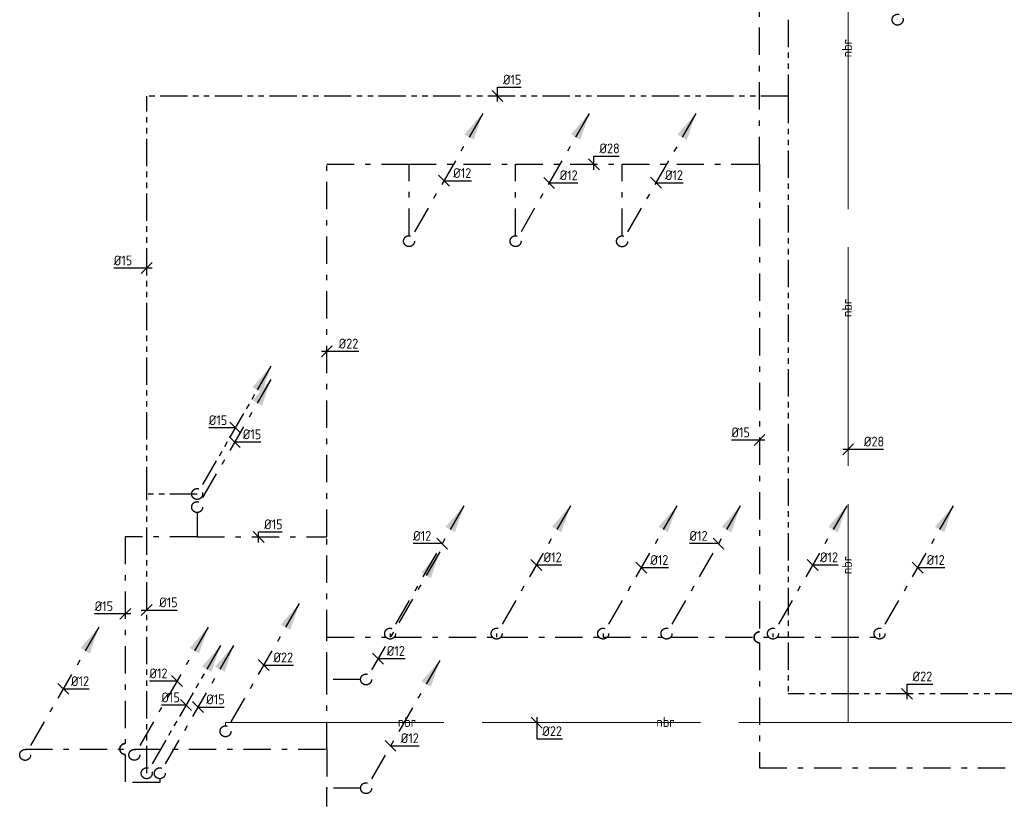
# Model space of a CAD drawing. Header units: millimetres. Extents: x -110 to 115249113, y -20 to 551969128.
# Tile 7 of 17: x 115163313 to 115172328, y 551918327 to 551925462. Entities that reach past the tile are written whole.
import ezdxf
from ezdxf.enums import TextEntityAlignment as Align

# ---------------------------------------------------------------- set-up
doc = ezdxf.new("R2010")
doc.units = ezdxf.units.MM
doc.header["$LTSCALE"] = 50
for name, pattern in [('2322109', [10, 5, -2, 1, -2]), ('2322109_a', [10, 5, -2, 1, -2]), ('2322110', [10, 5, -1, 1, -1, 1, -1]), ('2322110_a', [10, 5, -1, 1, -1, 1, -1]), ('2322120', [47, 40, -7])]:
    doc.linetypes.add(name, pattern=pattern)
doc.layers.get('0').update_dxf_attribs({"lineweight": 5})
doc.layers.add('CAG RENVOOI STAMP', color=2, linetype='Continuous', lineweight=20)
doc.layers.add('WL531 KW Leiding', color=5, linetype='2322109', lineweight=35, true_color=0x0000ff)
for name, color, linetype in [('WL531---', 5, '2322109'), ('WL532---', 1, '2322110'), ('WM531---', 1, 'Continuous'), ('WM532---', 1, 'Continuous')]:
    doc.layers.add(name, color=color, linetype=linetype)
doc.styles.add('DVD_VBC_Arial', font='arial.ttf')
doc.styles.add('STABICAD-018', font='ISOCP.SHX', dxfattribs={"height": 90})

# ---------------------------------------------------------------- blocks, each defined once
blk = doc.blocks.new('*U431')
at = {"linetype": '2322109'}
blk.add_hatch(color=2, dxfattribs=at).paths.add_polyline_path([(675, 1169.1), (593.3, 927.6), (506.7, 977.6)], flags=0)
at = {"color": 2, "linetype": '2322109_a'}
blk.add_line((675, 1169.1, 3000), (25, 43.3, 3000), dxfattribs=at)
at = {"color": 0, "linetype": '2322109'}
blk.add_line((0, 0), (0, 0, 3000), dxfattribs=at)
at = {"color": 2, "linetype": '2322109'}
blk.add_circle((0, 0, 3000), 50, dxfattribs=at)
at = {"color": 2}
for tag, p, style in [('CODE', (0, 100), 'STABICAD-018'), ('SECTIONCODE', (1499.5, 150), 'DVD_VBC_Arial'), ('POSITIONCODE', (1499.5, 150), 'DVD_VBC_Arial'), ('FLOORCODE', (0, 0, -50), 'STABICAD-018')]:
    blk.add_attdef(tag, p, '', height=1.2, dxfattribs=dict(at, style=style))
blk = doc.blocks.new('*U430')
at = {"linetype": '2322109'}
blk.add_hatch(color=2, dxfattribs=at).paths.add_polyline_path([(675, 1169.1), (593.3, 927.6), (506.7, 977.6)], flags=0)
at = {"color": 2, "linetype": '2322109_a'}
blk.add_line((675, 1169.1, 3000), (25, 43.3, 3000), dxfattribs=at)
at = {"color": 0, "linetype": '2322109'}
blk.add_line((0, 0), (0, 0, 3000), dxfattribs=at)
at = {"color": 2, "linetype": '2322109'}
blk.add_circle((0, 0, 3000), 50, dxfattribs=at)
at = {"color": 2}
for tag, p, style in [('CODE', (0, 100), 'STABICAD-018'), ('SECTIONCODE', (1499.5, 150), 'DVD_VBC_Arial'), ('POSITIONCODE', (1499.5, 150), 'DVD_VBC_Arial'), ('FLOORCODE', (0, 0, -50), 'STABICAD-018')]:
    blk.add_attdef(tag, p, '', height=1.2, dxfattribs=dict(at, style=style))
blk = doc.blocks.new('*U339')
at = {"linetype": '2322110'}
blk.add_hatch(color=2, dxfattribs=at).paths.add_polyline_path([(675, 1169.1), (593.3, 927.6), (506.7, 977.6)], flags=0)
at = {"color": 2, "linetype": '2322110_a'}
blk.add_line((675, 1169.1, 3000), (25, 43.3, 3000), dxfattribs=at)
at = {"color": 0, "linetype": '2322110'}
blk.add_line((0, 0), (0, 0, 3000), dxfattribs=at)
at = {"color": 2, "linetype": '2322110'}
blk.add_circle((0, 0, 3000), 50, dxfattribs=at)
at = {"color": 2}
for tag, p, style in [('CODE', (0, 100), 'STABICAD-018'), ('SECTIONCODE', (1499.5, 150), 'DVD_VBC_Arial'), ('POSITIONCODE', (1499.5, 150), 'DVD_VBC_Arial'), ('FLOORCODE', (0, 0, -50), 'STABICAD-018')]:
    blk.add_attdef(tag, p, '', height=1.2, dxfattribs=dict(at, style=style))
blk = doc.blocks.new('*U433')
at = {"linetype": '2322109'}
blk.add_hatch(color=2, dxfattribs=at).paths.add_polyline_path([(675, 1169.1), (593.3, 927.6), (506.7, 977.6)], flags=0)
at = {"color": 2, "linetype": '2322109_a'}
blk.add_line((675, 1169.1, 3000), (25, 43.3, 3000), dxfattribs=at)
at = {"color": 0, "linetype": '2322109'}
blk.add_line((0, 0), (0, 0, 3000), dxfattribs=at)
at = {"color": 2, "linetype": '2322109'}
blk.add_circle((0, 0, 3000), 50, dxfattribs=at)
at = {"color": 2}
for tag, p, style in [('CODE', (0, 100), 'STABICAD-018'), ('SECTIONCODE', (1499.5, 150), 'DVD_VBC_Arial'), ('POSITIONCODE', (1499.5, 150), 'DVD_VBC_Arial'), ('FLOORCODE', (0, 0, -50), 'STABICAD-018')]:
    blk.add_attdef(tag, p, '', height=1.2, dxfattribs=dict(at, style=style))
blk = doc.blocks.new('*U438')
at = {"linetype": '2322109'}
blk.add_hatch(color=2, dxfattribs=at).paths.add_polyline_path([(675, 1169.1), (593.3, 927.6), (506.7, 977.6)], flags=0)
at = {"color": 2, "linetype": '2322109_a'}
blk.add_line((675, 1169.1, 3000), (25, 43.3, 3000), dxfattribs=at)
at = {"color": 0, "linetype": '2322109'}
blk.add_line((0, 0), (0, 0, 3000), dxfattribs=at)
at = {"color": 2, "linetype": '2322109'}
blk.add_circle((0, 0, 3000), 50, dxfattribs=at)
at = {"color": 2}
for tag, p, style in [('CODE', (0, 100), 'STABICAD-018'), ('SECTIONCODE', (1499.5, 150), 'DVD_VBC_Arial'), ('POSITIONCODE', (1499.5, 150), 'DVD_VBC_Arial'), ('FLOORCODE', (0, 0, -50), 'STABICAD-018')]:
    blk.add_attdef(tag, p, '', height=1.2, dxfattribs=dict(at, style=style))
blk = doc.blocks.new('*U361')
at = {"linetype": '2322109'}
blk.add_hatch(color=2, dxfattribs=at).paths.add_polyline_path([(675, 1169.1), (593.3, 927.6), (506.7, 977.6)], flags=0)
at = {"color": 2, "linetype": '2322109_a'}
blk.add_line((675, 1169.1, 3000), (25, 43.3, 3000), dxfattribs=at)
at = {"color": 0, "linetype": '2322109'}
blk.add_line((0, 0), (0, 0, 3000), dxfattribs=at)
at = {"color": 2, "linetype": '2322109'}
blk.add_circle((0, 0, 3000), 50, dxfattribs=at)
at = {"color": 2}
for tag, p, style in [('CODE', (0, 100), 'STABICAD-018'), ('SECTIONCODE', (1499.5, 150), 'DVD_VBC_Arial'), ('POSITIONCODE', (1499.5, 150), 'DVD_VBC_Arial'), ('FLOORCODE', (0, 0, -50), 'STABICAD-018')]:
    blk.add_attdef(tag, p, '', height=1.2, dxfattribs=dict(at, style=style))
blk = doc.blocks.new('*U395')
at = {"linetype": '2322109'}
blk.add_hatch(color=2, dxfattribs=at).paths.add_polyline_path([(675, 1169.1), (593.3, 927.6), (506.7, 977.6)], flags=0)
at = {"color": 2, "linetype": '2322109_a'}
blk.add_line((675, 1169.1, 3000), (25, 43.3, 3000), dxfattribs=at)
at = {"color": 0, "linetype": '2322109'}
blk.add_line((0, 0), (0, 0, 3000), dxfattribs=at)
at = {"color": 2, "linetype": '2322109'}
blk.add_circle((0, 0, 3000), 50, dxfattribs=at)
at = {"color": 2}
for tag, p, style in [('CODE', (0, 100), 'STABICAD-018'), ('SECTIONCODE', (1499.5, 150), 'DVD_VBC_Arial'), ('POSITIONCODE', (1499.5, 150), 'DVD_VBC_Arial'), ('FLOORCODE', (0, 0, -50), 'STABICAD-018')]:
    blk.add_attdef(tag, p, '', height=1.2, dxfattribs=dict(at, style=style))
blk = doc.blocks.new('*U424')
at = {"linetype": '2322109'}
blk.add_hatch(color=2, dxfattribs=at).paths.add_polyline_path([(675, 1169.1), (593.3, 927.6), (506.7, 977.6)], flags=0)
at = {"color": 2, "linetype": '2322109_a'}
blk.add_line((675, 1169.1, 3000), (25, 43.3, 3000), dxfattribs=at)
at = {"color": 0, "linetype": '2322109'}
blk.add_line((0, 0), (0, 0, 3000), dxfattribs=at)
at = {"color": 2, "linetype": '2322109'}
blk.add_circle((0, 0, 3000), 50, dxfattribs=at)
at = {"color": 2}
for tag, p, style in [('CODE', (0, 100), 'STABICAD-018'), ('SECTIONCODE', (1499.5, 150), 'DVD_VBC_Arial'), ('POSITIONCODE', (1499.5, 150), 'DVD_VBC_Arial'), ('FLOORCODE', (0, 0, -50), 'STABICAD-018')]:
    blk.add_attdef(tag, p, '', height=1.2, dxfattribs=dict(at, style=style))
blk = doc.blocks.new('*U589')
at = {"linetype": '2322110'}
blk.add_hatch(color=2, dxfattribs=at).paths.add_polyline_path([(675, 1169.1), (593.3, 927.6), (506.7, 977.6)], flags=0)
at = {"color": 2, "linetype": '2322110_a'}
blk.add_line((675, 1169.1, 3000), (25, 43.3, 3000), dxfattribs=at)
at = {"color": 0, "linetype": '2322110'}
blk.add_line((0, 0), (0, 0, 3000), dxfattribs=at)
at = {"color": 2, "linetype": '2322110'}
blk.add_circle((0, 0, 3000), 50, dxfattribs=at)
at = {"color": 2}
for tag, p, style in [('CODE', (0, 100), 'STABICAD-018'), ('SECTIONCODE', (1499.5, 150), 'DVD_VBC_Arial'), ('POSITIONCODE', (1499.5, 150), 'DVD_VBC_Arial'), ('FLOORCODE', (0, 0, -50), 'STABICAD-018')]:
    blk.add_attdef(tag, p, '', height=1.2, dxfattribs=dict(at, style=style))
blk = doc.blocks.new('*U439')
at = {"linetype": '2322109'}
blk.add_hatch(color=2, dxfattribs=at).paths.add_polyline_path([(675, 1169.1), (593.3, 927.6), (506.7, 977.6)], flags=0)
at = {"color": 2, "linetype": '2322109_a'}
blk.add_line((675, 1169.1, 3000), (25, 43.3, 3000), dxfattribs=at)
at = {"color": 0, "linetype": '2322109'}
blk.add_line((0, 0), (0, 0, 3000), dxfattribs=at)
at = {"color": 2, "linetype": '2322109'}
blk.add_circle((0, 0, 3000), 50, dxfattribs=at)
at = {"color": 2}
for tag, p, style in [('CODE', (0, 100), 'STABICAD-018'), ('SECTIONCODE', (1499.5, 150), 'DVD_VBC_Arial'), ('POSITIONCODE', (1499.5, 150), 'DVD_VBC_Arial'), ('FLOORCODE', (0, 0, -50), 'STABICAD-018')]:
    blk.add_attdef(tag, p, '', height=1.2, dxfattribs=dict(at, style=style))
blk = doc.blocks.new('*U348')
at = {"linetype": '2322110'}
blk.add_hatch(color=2, dxfattribs=at).paths.add_polyline_path([(675, 1169.1), (593.3, 927.6), (506.7, 977.6)], flags=0)
at = {"color": 2, "linetype": '2322110_a'}
blk.add_line((675, 1169.1, 3000), (25, 43.3, 3000), dxfattribs=at)
at = {"color": 0, "linetype": '2322110'}
blk.add_line((0, 0), (0, 0, 3000), dxfattribs=at)
at = {"color": 2, "linetype": '2322110'}
blk.add_circle((0, 0, 3000), 50, dxfattribs=at)
at = {"color": 2}
for tag, p, style in [('CODE', (0, 100), 'STABICAD-018'), ('SECTIONCODE', (1499.5, 150), 'DVD_VBC_Arial'), ('POSITIONCODE', (1499.5, 150), 'DVD_VBC_Arial'), ('FLOORCODE', (0, 0, -50), 'STABICAD-018')]:
    blk.add_attdef(tag, p, '', height=1.2, dxfattribs=dict(at, style=style))
blk = doc.blocks.new('*U432')
at = {"linetype": '2322109'}
blk.add_hatch(color=2, dxfattribs=at).paths.add_polyline_path([(675, 1169.1), (593.3, 927.6), (506.7, 977.6)], flags=0)
at = {"color": 2, "linetype": '2322109_a'}
blk.add_line((675, 1169.1, 3000), (25, 43.3, 3000), dxfattribs=at)
at = {"color": 0, "linetype": '2322109'}
blk.add_line((0, 0), (0, 0, 3000), dxfattribs=at)
at = {"color": 2, "linetype": '2322109'}
blk.add_circle((0, 0, 3000), 50, dxfattribs=at)
at = {"color": 2}
for tag, p, style in [('CODE', (0, 100), 'STABICAD-018'), ('SECTIONCODE', (1499.5, 150), 'DVD_VBC_Arial'), ('POSITIONCODE', (1499.5, 150), 'DVD_VBC_Arial'), ('FLOORCODE', (0, 0, -50), 'STABICAD-018')]:
    blk.add_attdef(tag, p, '', height=1.2, dxfattribs=dict(at, style=style))
blk = doc.blocks.new('*U396')
at = {"linetype": '2322109'}
blk.add_hatch(color=2, dxfattribs=at).paths.add_polyline_path([(675, 1169.1), (593.3, 927.6), (506.7, 977.6)], flags=0)
at = {"color": 2, "linetype": '2322109_a'}
blk.add_line((675, 1169.1, 3000), (25, 43.3, 3000), dxfattribs=at)
at = {"color": 0, "linetype": '2322109'}
blk.add_line((0, 0), (0, 0, 3000), dxfattribs=at)
at = {"color": 2, "linetype": '2322109'}
blk.add_circle((0, 0, 3000), 50, dxfattribs=at)
at = {"color": 2}
for tag, p, style in [('CODE', (0, 100), 'STABICAD-018'), ('SECTIONCODE', (1499.5, 150), 'DVD_VBC_Arial'), ('POSITIONCODE', (1499.5, 150), 'DVD_VBC_Arial'), ('FLOORCODE', (0, 0, -50), 'STABICAD-018')]:
    blk.add_attdef(tag, p, '', height=1.2, dxfattribs=dict(at, style=style))
blk = doc.blocks.new('*U393')
at = {"linetype": '2322109'}
blk.add_hatch(color=2, dxfattribs=at).paths.add_polyline_path([(675, 1169.1), (593.3, 927.6), (506.7, 977.6)], flags=0)
at = {"color": 2, "linetype": '2322109_a'}
blk.add_line((675, 1169.1, 3000), (25, 43.3, 3000), dxfattribs=at)
at = {"color": 0, "linetype": '2322109'}
blk.add_line((0, 0), (0, 0, 3000), dxfattribs=at)
at = {"color": 2, "linetype": '2322109'}
blk.add_circle((0, 0, 3000), 50, dxfattribs=at)
at = {"color": 2}
for tag, p, style in [('CODE', (0, 100), 'STABICAD-018'), ('SECTIONCODE', (1499.5, 150), 'DVD_VBC_Arial'), ('POSITIONCODE', (1499.5, 150), 'DVD_VBC_Arial'), ('FLOORCODE', (0, 0, -50), 'STABICAD-018')]:
    blk.add_attdef(tag, p, '', height=1.2, dxfattribs=dict(at, style=style))
blk = doc.blocks.new('*U429')
at = {"linetype": '2322109'}
blk.add_hatch(color=2, dxfattribs=at).paths.add_polyline_path([(675, 1169.1), (593.3, 927.6), (506.7, 977.6)], flags=0)
at = {"color": 2, "linetype": '2322109_a'}
blk.add_line((675, 1169.1, 3000), (25, 43.3, 3000), dxfattribs=at)
at = {"color": 0, "linetype": '2322109'}
blk.add_line((0, 0), (0, 0, 3000), dxfattribs=at)
at = {"color": 2, "linetype": '2322109'}
blk.add_circle((0, 0, 3000), 50, dxfattribs=at)
at = {"color": 2}
for tag, p, style in [('CODE', (0, 100), 'STABICAD-018'), ('SECTIONCODE', (1499.5, 150), 'DVD_VBC_Arial'), ('POSITIONCODE', (1499.5, 150), 'DVD_VBC_Arial'), ('FLOORCODE', (0, 0, -50), 'STABICAD-018')]:
    blk.add_attdef(tag, p, '', height=1.2, dxfattribs=dict(at, style=style))
blk = doc.blocks.new('*U436')
at = {"color": 0, "linetype": 'Continuous'}
for p, q in [((50, -50), (-50, 50)), ((0, 0), (34.8, 0)), ((34.8, 0), (252.2, 0))]:
    blk.add_line(p, q, dxfattribs=at)
at = {"color": 0, "linetype": 'Continuous', "style": 'STABICAD-018'}
blk.add_text('%%c12', height=90, dxfattribs=at).set_placement((84.8, 25))
at = {"color": 2, "style": 'DVD_VBC_Arial'}
blk.add_attdef('CODE', (0, 0), '', height=1.2, dxfattribs=at)
blk = doc.blocks.new('*U484')
at = {"color": 0, "linetype": 'Continuous'}
for p, q in [((50, -50), (-50, 50)), ((0, 0), (45.3, 0)), ((45.3, 0), (262.7, 0))]:
    blk.add_line(p, q, dxfattribs=at)
at = {"color": 0, "linetype": 'Continuous', "style": 'STABICAD-018'}
blk.add_text('%%c12', height=90, dxfattribs=at).set_placement((95.3, 25))
at = {"color": 2, "style": 'DVD_VBC_Arial'}
blk.add_attdef('CODE', (0, 0), '', height=1.2, dxfattribs=at)
blk = doc.blocks.new('*U482')
at = {"color": 0, "linetype": 'Continuous'}
for p, q in [((50, -50), (-50, 50)), ((0, 0), (32.5, 0)), ((32.5, 0), (249.9, 0))]:
    blk.add_line(p, q, dxfattribs=at)
at = {"color": 0, "linetype": 'Continuous', "style": 'STABICAD-018'}
blk.add_text('%%c12', height=90, dxfattribs=at).set_placement((82.5, 25))
at = {"color": 2, "style": 'DVD_VBC_Arial'}
blk.add_attdef('CODE', (0, 0), '', height=1.2, dxfattribs=at)
blk = doc.blocks.new('*U356')
at = {"color": 0, "linetype": 'Continuous'}
for p, q in [((-27.9, 0), (-243.7, 0)), ((-50, 50), (50, -50)), ((0, 0), (-27.9, 0))]:
    blk.add_line(p, q, dxfattribs=at)
at = {"color": 0, "linetype": 'Continuous', "style": 'STABICAD-018'}
blk.add_text('%%c15', height=90, dxfattribs=at).set_placement((-243.7, 25))
at = {"color": 2, "style": 'DVD_VBC_Arial'}
blk.add_attdef('CODE', (0, 0), '', height=1.2, dxfattribs=at)
blk = doc.blocks.new('*U435')
at = {"color": 0, "linetype": 'Continuous'}
for p, q in [((50, -50), (-50, 50)), ((0, 0), (23.2, 0)), ((23.2, 0), (238.9, 0))]:
    blk.add_line(p, q, dxfattribs=at)
at = {"color": 0, "linetype": 'Continuous', "style": 'STABICAD-018'}
blk.add_text('%%c15', height=90, dxfattribs=at).set_placement((73.2, 25))
at = {"color": 2, "style": 'DVD_VBC_Arial'}
blk.add_attdef('CODE', (0, 0), '', height=1.2, dxfattribs=at)
blk = doc.blocks.new('*U402')
at = {"color": 0, "linetype": 'Continuous'}
for p, q in [((-48.4, 0), (-265.8, 0)), ((-50, 50), (50, -50)), ((0, 0), (-48.4, 0))]:
    blk.add_line(p, q, dxfattribs=at)
at = {"color": 0, "linetype": 'Continuous', "style": 'STABICAD-018'}
blk.add_text('%%c12', height=90, dxfattribs=at).set_placement((-265.8, 25))
at = {"color": 2, "style": 'DVD_VBC_Arial'}
blk.add_attdef('CODE', (0, 0), '', height=1.2, dxfattribs=at)
blk = doc.blocks.new('*U425')
at = {"linetype": '2322109'}
blk.add_hatch(color=2, dxfattribs=at).paths.add_polyline_path([(675, 1169.1), (593.3, 927.6), (506.7, 977.6)], flags=0)
at = {"color": 2, "linetype": '2322109_a'}
blk.add_line((675, 1169.1, 3000), (25, 43.3, 3000), dxfattribs=at)
at = {"color": 0, "linetype": '2322109'}
blk.add_line((0, 0), (0, 0, 3000), dxfattribs=at)
at = {"color": 2, "linetype": '2322109'}
blk.add_circle((0, 0, 3000), 50, dxfattribs=at)
at = {"color": 2}
for tag, p, style in [('CODE', (0, 100), 'STABICAD-018'), ('SECTIONCODE', (1499.5, 150), 'DVD_VBC_Arial'), ('POSITIONCODE', (1499.5, 150), 'DVD_VBC_Arial'), ('FLOORCODE', (0, 0, -50), 'STABICAD-018')]:
    blk.add_attdef(tag, p, '', height=1.2, dxfattribs=dict(at, style=style))
blk = doc.blocks.new('*U445')
at = {"color": 0, "linetype": 'Continuous'}
for p, q in [((50, -50), (-50, 50)), ((0, 0), (29.1, 0)), ((29.1, 0), (246.5, 0))]:
    blk.add_line(p, q, dxfattribs=at)
at = {"color": 0, "linetype": 'Continuous', "style": 'STABICAD-018'}
blk.add_text('%%c12', height=90, dxfattribs=at).set_placement((79.1, 25))
at = {"color": 2, "style": 'DVD_VBC_Arial'}
blk.add_attdef('CODE', (0, 0), '', height=1.2, dxfattribs=at)
blk = doc.blocks.new('*U401')
at = {"color": 0, "linetype": 'Continuous'}
for p, q in [((50, -50), (-50, 50)), ((0, 0), (16.4, 0)), ((16.4, 0), (233.8, 0))]:
    blk.add_line(p, q, dxfattribs=at)
at = {"color": 0, "linetype": 'Continuous', "style": 'STABICAD-018'}
blk.add_text('%%c12', height=90, dxfattribs=at).set_placement((66.4, 25))
at = {"color": 2, "style": 'DVD_VBC_Arial'}
blk.add_attdef('CODE', (0, 0), '', height=1.2, dxfattribs=at)
blk = doc.blocks.new('*U404')
at = {"color": 0, "linetype": 'Continuous'}
for p, q in [((50, -50), (-50, 50)), ((0, 0), (32.2, 0)), ((32.2, 0), (249.6, 0))]:
    blk.add_line(p, q, dxfattribs=at)
at = {"color": 0, "linetype": 'Continuous', "style": 'STABICAD-018'}
blk.add_text('%%c12', height=90, dxfattribs=at).set_placement((82.2, 25))
at = {"color": 2, "style": 'DVD_VBC_Arial'}
blk.add_attdef('CODE', (0, 0), '', height=1.2, dxfattribs=at)
blk = doc.blocks.new('*U441')
at = {"color": 0, "linetype": 'Continuous'}
for p, q in [((50, -50), (-50, 50)), ((0, 0), (20.9, 0)), ((20.9, 0), (238.3, 0))]:
    blk.add_line(p, q, dxfattribs=at)
at = {"color": 0, "linetype": 'Continuous', "style": 'STABICAD-018'}
blk.add_text('%%c12', height=90, dxfattribs=at).set_placement((70.9, 25))
at = {"color": 2, "style": 'DVD_VBC_Arial'}
blk.add_attdef('CODE', (0, 0), '', height=1.2, dxfattribs=at)
blk = doc.blocks.new('*U440')
at = {"color": 0, "linetype": 'Continuous'}
for p, q in [((-34.7, 0), (-252.1, 0)), ((-50, 50), (50, -50)), ((0, 0), (-34.7, 0))]:
    blk.add_line(p, q, dxfattribs=at)
at = {"color": 0, "linetype": 'Continuous', "style": 'STABICAD-018'}
blk.add_text('%%c12', height=90, dxfattribs=at).set_placement((-252.1, 25))
at = {"color": 2, "style": 'DVD_VBC_Arial'}
blk.add_attdef('CODE', (0, 0), '', height=1.2, dxfattribs=at)
blk = doc.blocks.new('*U357')
at = {"color": 0, "linetype": 'Continuous'}
for p, q in [((-10.6, 0), (-226.3, 0)), ((-50, 50), (50, -50)), ((0, 0), (-10.6, 0))]:
    blk.add_line(p, q, dxfattribs=at)
at = {"color": 0, "linetype": 'Continuous', "style": 'STABICAD-018'}
blk.add_text('%%c15', height=90, dxfattribs=at).set_placement((-226.3, 25))
at = {"color": 2, "style": 'DVD_VBC_Arial'}
blk.add_attdef('CODE', (0, 0), '', height=1.2, dxfattribs=at)
blk = doc.blocks.new('*U434')
at = {"color": 0, "linetype": 'Continuous'}
for p, q in [((50, -50), (-50, 50)), ((0, 0), (24.7, 0)), ((24.7, 0), (240.4, 0))]:
    blk.add_line(p, q, dxfattribs=at)
at = {"color": 0, "linetype": 'Continuous', "style": 'STABICAD-018'}
blk.add_text('%%c15', height=90, dxfattribs=at).set_placement((74.7, 25))
at = {"color": 2, "style": 'DVD_VBC_Arial'}
blk.add_attdef('CODE', (0, 0), '', height=1.2, dxfattribs=at)
blk = doc.blocks.new('*U362')
at = {"color": 0, "linetype": 'Continuous'}
for p, q in [((50, -50), (-50, 50)), ((0, 0), (38.1, 0)), ((38.1, 0), (273.5, 0))]:
    blk.add_line(p, q, dxfattribs=at)
at = {"color": 0, "linetype": 'Continuous', "style": 'STABICAD-018'}
blk.add_text('%%c22', height=90, dxfattribs=at).set_placement((88.1, 25))
at = {"color": 2, "style": 'DVD_VBC_Arial'}
blk.add_attdef('CODE', (0, 0), '', height=1.2, dxfattribs=at)
blk = doc.blocks.new('*U444')
at = {"color": 0, "linetype": 'Continuous'}
for p, q in [((50, -50), (-50, 50)), ((0, 0), (43.4, 0)), ((43.4, 0), (260.8, 0))]:
    blk.add_line(p, q, dxfattribs=at)
at = {"color": 0, "linetype": 'Continuous', "style": 'STABICAD-018'}
blk.add_text('%%c12', height=90, dxfattribs=at).set_placement((93.4, 25))
at = {"color": 2, "style": 'DVD_VBC_Arial'}
blk.add_attdef('CODE', (0, 0), '', height=1.2, dxfattribs=at)
blk = doc.blocks.new('*U367')
at = {"color": 0, "linetype": 'Continuous'}
for p, q in [((-50, -50), (50, 50)), ((-50, 0), (93.8, 0)), ((93.8, 0), (323.8, 0))]:
    blk.add_line(p, q, dxfattribs=at)
at = {"color": 0, "linetype": 'Continuous', "style": 'STABICAD-018'}
blk.add_text('%%c28', height=90, dxfattribs=at).set_placement((143.8, 25))
at = {"color": 2, "style": 'DVD_VBC_Arial'}
blk.add_attdef('CODE', (0, 0), '', height=1.2, dxfattribs=at)
blk = doc.blocks.new('*U378')
at = {"color": 0, "linetype": 'Continuous'}
for p, q in [((50, -50), (-50, 50)), ((0, 50), (0, -148)), ((0, -148), (235.4, -148))]:
    blk.add_line(p, q, dxfattribs=at)
at = {"color": 0, "linetype": 'Continuous', "style": 'STABICAD-018'}
blk.add_text('%%c22', height=90, dxfattribs=at).set_placement((50, -123))
at = {"color": 2, "style": 'DVD_VBC_Arial'}
blk.add_attdef('CODE', (0, 0), '', height=1.2, dxfattribs=at)
blk = doc.blocks.new('*U446')
at = {"color": 0, "linetype": 'Continuous'}
for p, q in [((-50, -50), (50, 50)), ((-50, 0), (57.5, 0)), ((57.5, 0), (292.9, 0))]:
    blk.add_line(p, q, dxfattribs=at)
at = {"color": 0, "linetype": 'Continuous', "style": 'STABICAD-018'}
blk.add_text('%%c22', height=90, dxfattribs=at).set_placement((107.5, 25))
at = {"color": 2, "style": 'DVD_VBC_Arial'}
blk.add_attdef('CODE', (0, 0), '', height=1.2, dxfattribs=at)
blk = doc.blocks.new('*U478')
at = {"color": 0, "linetype": 'Continuous'}
for p, q in [((50, -50), (-50, 50)), ((0, -50), (0, 75)), ((0, 75), (230, 75))]:
    blk.add_line(p, q, dxfattribs=at)
at = {"color": 0, "linetype": 'Continuous', "style": 'STABICAD-018'}
blk.add_text('%%c28', height=90, dxfattribs=at).set_placement((50, 100))
at = {"color": 2, "style": 'DVD_VBC_Arial'}
blk.add_attdef('CODE', (0, 0), '', height=1.2, dxfattribs=at)
blk = doc.blocks.new('*U437')
at = {"color": 0, "linetype": 'Continuous'}
for p, q in [((-65.4, 0), (-281.2, 0)), ((50, 0), (-65.4, 0)), ((-50, -50), (50, 50))]:
    blk.add_line(p, q, dxfattribs=at)
at = {"color": 0, "linetype": 'Continuous', "style": 'STABICAD-018'}
blk.add_text('%%c15', height=90, dxfattribs=at).set_placement((-281.2, 25))
at = {"color": 2, "style": 'DVD_VBC_Arial'}
blk.add_attdef('CODE', (0, 0), '', height=1.2, dxfattribs=at)
blk = doc.blocks.new('*U598')
at = {"color": 0, "linetype": 'Continuous'}
for p, q in [((-50, -50), (50, 50)), ((-50, 0), (64.2, 0)), ((64.2, 0), (280, 0))]:
    blk.add_line(p, q, dxfattribs=at)
at = {"color": 0, "linetype": 'Continuous', "style": 'STABICAD-018'}
blk.add_text('%%c15', height=90, dxfattribs=at).set_placement((114.2, 25))
at = {"color": 2, "style": 'DVD_VBC_Arial'}
blk.add_attdef('CODE', (0, 0), '', height=1.2, dxfattribs=at)
blk = doc.blocks.new('*U447')
at = {"color": 0, "linetype": 'Continuous'}
for p, q in [((50, -50), (-50, 50)), ((0, -50), (0, 45.7)), ((0, 45.7), (215.7, 45.7))]:
    blk.add_line(p, q, dxfattribs=at)
at = {"color": 0, "linetype": 'Continuous', "style": 'STABICAD-018'}
blk.add_text('%%c15', height=90, dxfattribs=at).set_placement((50, 70.7))
at = {"color": 2, "style": 'DVD_VBC_Arial'}
blk.add_attdef('CODE', (0, 0), '', height=1.2, dxfattribs=at)
blk = doc.blocks.new('*U485')
at = {"color": 0, "linetype": 'Continuous'}
for p, q in [((-41.7, 0), (-257.5, 0)), ((-50, -50), (50, 50)), ((50, 0), (-41.7, 0))]:
    blk.add_line(p, q, dxfattribs=at)
at = {"color": 0, "linetype": 'Continuous', "style": 'STABICAD-018'}
blk.add_text('%%c15', height=90, dxfattribs=at).set_placement((-257.5, 25))
at = {"color": 2, "style": 'DVD_VBC_Arial'}
blk.add_attdef('CODE', (0, 0), '', height=1.2, dxfattribs=at)
blk = doc.blocks.new('*U593')
at = {"color": 0, "linetype": 'Continuous'}
for p, q in [((50, -50), (-50, 50)), ((0, -50), (0, 80)), ((0, 80), (215.7, 80))]:
    blk.add_line(p, q, dxfattribs=at)
at = {"color": 0, "linetype": 'Continuous', "style": 'STABICAD-018'}
blk.add_text('%%c15', height=90, dxfattribs=at).set_placement((50, 105))
at = {"color": 2, "style": 'DVD_VBC_Arial'}
blk.add_attdef('CODE', (0, 0), '', height=1.2, dxfattribs=at)
blk = doc.blocks.new('*U595')
at = {"color": 0, "linetype": 'Continuous'}
for p, q in [((-86, 0), (-301.8, 0)), ((50, 0), (-86, 0)), ((-50, -50), (50, 50))]:
    blk.add_line(p, q, dxfattribs=at)
at = {"color": 0, "linetype": 'Continuous', "style": 'STABICAD-018'}
blk.add_text('%%c15', height=90, dxfattribs=at).set_placement((-301.8, 25))
at = {"color": 2, "style": 'DVD_VBC_Arial'}
blk.add_attdef('CODE', (0, 0), '', height=1.2, dxfattribs=at)
blk = doc.blocks.new('*U596')
at = {"color": 0, "linetype": 'Continuous'}
for p, q in [((50, -50), (-50, 50)), ((0, -50), (0, 88.8)), ((0, 88.8), (235.4, 88.8))]:
    blk.add_line(p, q, dxfattribs=at)
at = {"color": 0, "linetype": 'Continuous', "style": 'STABICAD-018'}
blk.add_text('%%c22', height=90, dxfattribs=at).set_placement((50, 113.8))
at = {"color": 2, "style": 'DVD_VBC_Arial'}
blk.add_attdef('CODE', (0, 0), '', height=1.2, dxfattribs=at)

msp = doc.modelspace()

# ---------------------------------------------------------------- linework, layer by layer
at = {"layer": 'CAG RENVOOI STAMP', "color": 4, "linetype": '2322120'}
for p, q in [((115170898.1, 551919029.4), (115170898.1, 551945398.4)), ((115165197.8, 551918999.6), (115165197.8, 551919029.4)), ((115165197.8, 551919029.4), (115170898.1, 551919029.4)), ((115170898.1, 551919029.4), (115177315.8, 551919029.4))]:
    msp.add_line(p, q, dxfattribs=at)
at = {"layer": 'WL531 KW Leiding'}
for centre in [(115170086.7, 551919809.8), (115164280.3, 551918787.2)]:
    msp.add_arc(centre, 50, 89.86892, 270.13108, dxfattribs=at)
at = {"layer": 'WL531---', "linetype": '2322109'}
for p, q in [((115170086.7, 551924139.1), (115170086.7, 551925581.9)), ((115166125.2, 551920728.3), (115166125.2, 551924139.1)), ((115166125.2, 551924139.1), (115166877.9, 551924139.1)), ((115166877.9, 551923485.5), (115166877.9, 551924139.1)), ((115166877.9, 551924139.1), (115167853.2, 551924139.1)), ((115167853.2, 551923485), (115167853.2, 551924139.1)), ((115167853.2, 551924139.1), (115168828.5, 551924139.1)), ((115168828.5, 551923483.5), (115168828.5, 551924139.1)), ((115168828.5, 551924139.1), (115170086.7, 551924139.1)), ((115170086.7, 551924139.1), (115170086.8, 551919859.8)), ((115164938.3, 551920951.3), (115164938.3, 551920728.3)), ((115164938.3, 551920728.3), (115164280.4, 551920728.3)), ((115164280.4, 551920728.3), (115164280.4, 551918837.2)), ((115164938.3, 551920728.3), (115166125.2, 551920728.3)), ((115166125.2, 551919809.8), (115166125.2, 551920728.3)), ((115166125.2, 551919424.1), (115166125.2, 551919809.8)), ((115166125.2, 551919809.8), (115166668.3, 551919809.8)), ((115166705.2, 551919843.6), (115166705.2, 551919809.8)), ((115166742, 551919809.8), (115167643.1, 551919809.8)), ((115167680, 551919843.6), (115167680, 551919809.8)), ((115167716.9, 551919809.8), (115168618.5, 551919809.8)), ((115168655.3, 551919843.6), (115168655.3, 551919809.8)), ((115168655.3, 551919809.8), (115169198.4, 551919809.8)), ((115169272.1, 551919809.8), (115170173.2, 551919809.8)), ((115170210.1, 551919843.6), (115170210.1, 551919809.8)), ((115170247, 551919809.8), (115171148.6, 551919809.8)), ((115171185.4, 551919843.6), (115171185.4, 551919809.8)), ((115166125.2, 551918787.2), (115166125.2, 551919424.1)), ((115166434.7, 551919424.1), (115166125.2, 551919424.1)), ((115163363.5, 551918787.2), (115164363, 551918787.2)), ((115163363.5, 551918783.6), (115163363.5, 551918787.2)), ((115164280.4, 551918737.2), (115164280.4, 551918480.5)), ((115164363, 551918784.3), (115164363, 551918787.2)), ((115164363, 551918787.2), (115166125.2, 551918787.2)), ((115166125.2, 551918787.2), (115166125.2, 551918429.1)), ((115170086.7, 551918615.8), (115177508, 551918615.8)), ((115164596.2, 551918480.5), (115164280.4, 551918480.5)), ((115164596.2, 551918515.5), (115164596.2, 551918480.5)), ((115166125.2, 551917262.4), (115166125.2, 551918429.1)), ((115166435, 551918429.1), (115166125.2, 551918429.1))]:
    msp.add_line(p, q, dxfattribs=at)
at = {"layer": 'WL531---'}
msp.add_line((115170086.8, 551919759.8), (115170086.7, 551918615.8), dxfattribs=at)
at = {"layer": 'WL532---', "linetype": '2322110'}
for p, q in [((115170349.7, 551925461.9), (115170349.7, 551924763.5)), ((115170349.7, 551924763.5), (115164476.2, 551924763.5)), ((115164476.2, 551921121.3), (115164476.2, 551924763.5)), ((115170349.7, 551924763.5), (115170349.7, 551919292.5)), ((115164476.2, 551918565.5), (115164476.2, 551921121.3)), ((115164938.3, 551921121.3), (115164476.2, 551921121.3)), ((115191995, 551919292.5), (115170349.7, 551919292.5))]:
    msp.add_line(p, q, dxfattribs=at)

# ---------------------------------------------------------------- block references
at = {"layer": 'WL531---', "linetype": '2322109'}
for name, p in [('*U430', (115166877.9, 551923435.5)), ('*U431', (115167853.2, 551923435)), ('*U429', (115168828.4, 551923433.5)), ('*U433', (115164938.3, 551921001.3)), ('*U395', (115166705.2, 551919843.6)), ('*U396', (115167680, 551919843.6)), ('*U393', (115168655.3, 551919843.6)), ('*U395', (115169235.3, 551919843.6)), ('*U396', (115170210.1, 551919843.6)), ('*U393', (115171185.4, 551919843.6)), ('*U425', (115166484.7, 551919424.1)), ('*U361', (115165197.8, 551918949.6)), ('*U438', (115163363.5, 551918733.6)), ('*U439', (115164363, 551918734.3)), ('*U432', (115164596.2, 551918565.5)), ('*U424', (115166485, 551918429.1))]:
    msp.add_blockref(name, p, dxfattribs=at)
at = {"layer": 'WL532---', "linetype": '2322110'}
for name, p in [('*U589', (115171351, 551925461.9)), ('*U339', (115164938.3, 551921121.3)), ('*U348', (115164476.2, 551918565.5))]:
    msp.add_blockref(name, p, dxfattribs=at)
at = {"layer": 'WM531---', "linetype": 'Continuous'}
for name, p in [('*U478', (115168570.6, 551924139.1)), ('*U436', (115167197.1, 551923988.4)), ('*U484', (115168161, 551923968.2)), ('*U482', (115169137.9, 551923969.6)), ('*U446', (115166125.2, 551922427.6)), ('*U435', (115165282.7, 551921597.9)), ('*U485', (115170086.7, 551921615.4)), ('*U367', (115170898.1, 551921531.1)), ('*U447', (115165500.6, 551920728.3)), ('*U402', (115167181.1, 551920667.9)), ('*U402', (115169711.2, 551920667.9)), ('*U401', (115168042.9, 551920472.1)), ('*U404', (115169004, 551920447.5)), ('*U401', (115170573, 551920472.1)), ('*U404', (115171534.1, 551920447.5)), ('*U437', (115164280.4, 551920024.8)), ('*U445', (115166595, 551919615.1)), ('*U362', (115165547.8, 551919555.7)), ('*U440', (115164752.9, 551919409.7)), ('*U441', (115163712.5, 551919338)), ('*U434', (115164946.3, 551919172)), ('*U378', (115168047.5, 551919029.4)), ('*U444', (115166708.6, 551918816.4))]:
    msp.add_blockref(name, p, dxfattribs=at)
at = {"layer": 'WM532---', "linetype": 'Continuous'}
for name, p in [('*U593', (115167687.6, 551924763.5)), ('*U595', (115164476.2, 551923188.6)), ('*U356', (115165288.1, 551921727.2)), ('*U598', (115164476.2, 551920059.6)), ('*U596', (115171437.4, 551919292.5)), ('*U357', (115164836.8, 551919190.1))]:
    msp.add_blockref(name, p, dxfattribs=at)

# ---------------------------------------------------------------- texts
at = {"layer": 'CAG RENVOOI STAMP', "color": 2, "style": 'STABICAD-018'}
for p in [(115170886.7, 551925201), (115170886.7, 551922824), (115170886.7, 551920471.1)]:
    msp.add_text('nbr', height=90, rotation=90, dxfattribs=at).set_placement(p, align=Align.MIDDLE_CENTER)
for p in [(115166858.7, 551919035.1), (115169226.3, 551919035.1)]:
    msp.add_text('nbr', height=90, dxfattribs=at).set_placement(p, align=Align.MIDDLE_CENTER)

doc.saveas('drawing.dxf')
